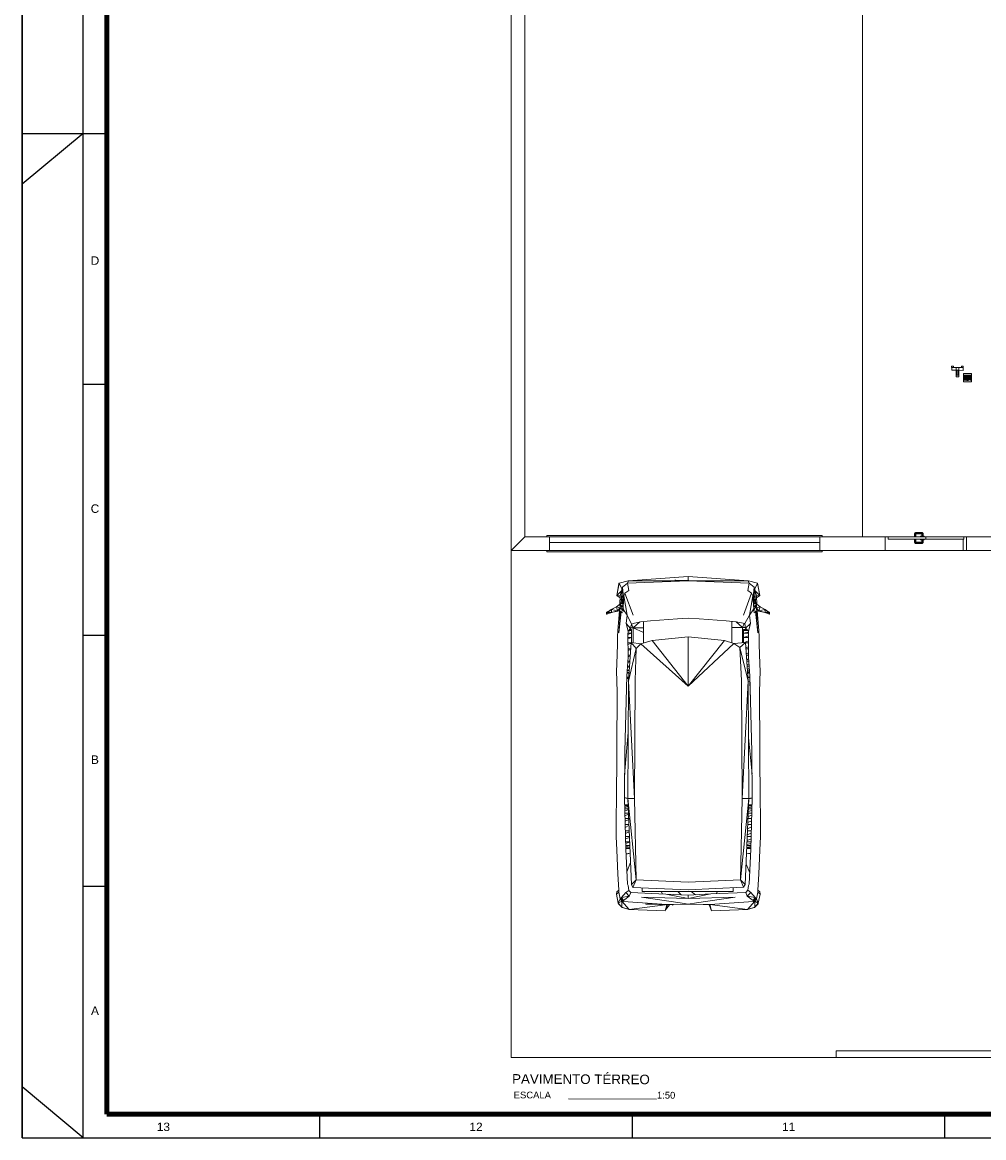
# Model space of a CAD drawing. Header units: millimetres. Extents: x 659 to 1031, y -73 to 11.
# Tile 1 of 141: x 659 to 687, y -73 to -40. Entities that reach past the tile are written whole.
import ezdxf
from ezdxf.enums import TextEntityAlignment as Align

# ---------------------------------------------------------------- set-up
doc = ezdxf.new("R2010")
doc.units = ezdxf.units.MM
doc.header["$MEASUREMENT"] = 0
for name, color, linetype, lineweight in [('IFC-Elemento construtivo genérico-Contorno', 253, 'Continuous', 5), ('IFC-Elemento de distribuição-Contorno', 253, 'Continuous', 5), ('IFC-Laje-Contorno', 134, 'Continuous', 5), ('IFC-Parede padrão-Contorno', 44, 'Continuous', 5), ('IFC-Porta-Contorno', 142, 'Continuous', 5), ('Textos', 7, 'Continuous', 9)]:
    doc.layers.add(name, color=color, linetype=linetype, lineweight=lineweight)
doc.layers.add('Prancha', color=1, linetype='Continuous')
doc.styles.add('SWIS', font='swisse.ttf')
doc.styles.add('Swis721ExBT', font='swisse.ttf')

# ---------------------------------------------------------------- blocks, each defined once
blk = doc.blocks.new('Folha A0')
at = {"layer": 'Prancha', "color": 1}
for p, q in [((-119.8, 0), (-119.8, 84.1)), ((-118, 0), (-118, 84.1)), ((-119.8, 29.7), (-117.8, 29.7)), ((-118, 29.7), (-119.8, 28.2)), ((-117.3, 22.275), (-118, 22.275)), ((-117.3, 14.85), (-118, 14.85)), ((-117.3, 7.425), (-118, 7.425)), ((-118, 0), (-119.8, 1.5)), ((-101.75, 0), (-101.75, 0.7))]:
    blk.add_line(p, q, dxfattribs=at)
at = {"layer": 'Prancha', "color": 4, "lineweight": 100}
for p, q in [((-117.3, 0.7), (-117.3, 83.4)), ((-0.7, 0.7), (-117.3, 0.7))]:
    blk.add_line(p, q, dxfattribs=at)
at = {"layer": 'Prancha', "color": 2}
for p, q in [((-118, 29.7), (-117.3, 29.7)), ((-111, 0), (-111, 0.7)), ((-111, 0), (-111, 0.7)), ((-92.5, 0), (-92.5, 0.7))]:
    blk.add_line(p, q, dxfattribs=at)
at = {"layer": 'Prancha', "color": 1}
blk.add_lwpolyline([(-119.8, 0), (0, 0), (0, 84.1), (-119.8, 84.1)], close=True, dxfattribs=at)
at = {"layer": 'Prancha', "color": 1, "style": 'SWIS'}
for s, p in [('D', (-117.65, 25.744)), ('C', (-117.65, 18.407)), ('B', (-117.65, 10.982)), ('A', (-117.65, 3.557)), ('13', (-115.625, 0.121)), ('12', (-106.375, 0.121)), ('11', (-97.125, 0.121))]:
    blk.add_text(s, height=0.25, dxfattribs=at).set_placement(p, align=Align.BOTTOM_CENTER)

msp = doc.modelspace()

# ---------------------------------------------------------------- linework, layer by layer
at = {"layer": 'IFC-Elemento construtivo genérico-Contorno', "color": 8, "lineweight": 5}
for p, q in [((686.899, -50.871), (687.139, -50.871)), ((686.899, -51.111), (686.899, -50.871)), ((686.899, -50.916), (687.139, -50.916)), ((686.899, -50.946), (687.139, -50.946)), ((686.899, -50.976), (687.139, -50.976)), ((686.899, -51.006), (687.139, -51.006)), ((686.899, -51.036), (687.139, -51.036)), ((686.899, -51.066), (687.045, -51.066)), ((686.899, -51.111), (687.139, -51.111)), ((686.939, -50.991), (686.941, -50.971)), ((686.939, -50.991), (686.941, -51.012)), ((686.941, -50.971), (686.949, -50.951)), ((686.941, -51.012), (686.949, -51.031)), ((686.949, -50.951), (686.962, -50.935)), ((686.949, -51.031), (686.962, -51.048)), ((686.962, -50.935), (686.979, -50.922)), ((686.962, -51.048), (686.979, -51.061)), ((686.979, -50.922), (686.998, -50.914)), ((686.979, -51.061), (686.998, -51.069)), ((686.998, -50.914), (687.019, -50.911)), ((686.998, -51.069), (687.019, -51.071)), ((687.019, -50.911), (687.039, -50.914)), ((687.019, -51.071), (687.039, -51.069)), ((687.039, -50.914), (687.059, -50.922)), ((687.039, -51.069), (687.059, -51.061)), ((687.059, -50.922), (687.075, -50.935)), ((687.059, -51.061), (687.075, -51.048)), ((687.075, -50.935), (687.088, -50.951)), ((687.075, -51.048), (687.088, -51.031)), ((687.088, -50.951), (687.096, -50.971)), ((687.088, -51.031), (687.096, -51.012)), ((687.096, -50.971), (687.099, -50.991)), ((687.096, -51.012), (687.099, -50.991)), ((687.096, -51.066), (687.139, -51.066)), ((687.139, -51.111), (687.139, -50.871)), ((676.641, -57.428), (676.714, -57.072)), ((676.704, -57.076), (676.714, -57.072)), ((676.714, -57.072), (676.972, -57.001)), ((676.714, -57.072), (676.793, -57.238)), ((676.807, -57.185), (676.96, -57.07)), ((676.96, -57.07), (678.756, -57)), ((676.96, -57.07), (676.994, -57.284)), ((676.963, -57.07), (676.972, -57.001)), ((676.972, -57.001), (678.756, -56.871)), ((676.972, -57.001), (678.756, -57)), ((678.361, -56.98), (678.363, -56.977)), ((678.361, -56.98), (678.382, -56.981)), ((678.363, -56.977), (678.387, -56.978)), ((678.382, -56.981), (678.777, -56.997)), ((678.387, -56.978), (678.772, -56.992)), ((678.756, -56.871), (680.539, -57.001)), ((678.756, -56.992), (678.756, -56.871)), ((678.756, -57), (678.756, -56.996)), ((678.756, -57), (680.552, -57.07)), ((678.756, -57), (678.845, -57)), ((678.772, -56.992), (679.142, -57.004)), ((678.777, -56.997), (679.162, -57.013)), ((679.004, -57), (680.539, -57.001)), ((679.142, -57.004), (679.164, -57.005)), ((679.162, -57.013), (679.164, -57.005)), ((680.518, -57.284), (680.552, -57.07)), ((680.539, -57.001), (680.798, -57.072)), ((680.539, -57.001), (680.548, -57.07)), ((680.552, -57.07), (680.705, -57.185)), ((680.719, -57.238), (680.798, -57.072)), ((680.798, -57.072), (680.807, -57.076)), ((680.798, -57.072), (680.87, -57.428)), ((676.641, -57.428), (676.704, -57.076)), ((676.641, -57.428), (676.779, -57.294)), ((676.741, -57.444), (676.807, -57.185)), ((676.756, -57.686), (676.807, -57.185)), ((676.768, -57.682), (676.807, -57.185)), ((676.795, -57.675), (676.827, -57.393)), ((676.807, -57.185), (676.827, -57.393)), ((676.822, -57.769), (676.827, -57.393)), ((676.827, -57.393), (676.844, -57.438)), ((676.844, -57.438), (676.882, -57.368)), ((676.882, -57.368), (676.994, -57.284)), ((676.882, -57.368), (677.12, -58.019)), ((680.392, -58.019), (680.63, -57.368)), ((680.518, -57.284), (680.63, -57.368)), ((680.63, -57.368), (680.668, -57.438)), ((680.668, -57.438), (680.685, -57.393)), ((680.685, -57.393), (680.705, -57.185)), ((680.685, -57.393), (680.69, -57.824)), ((680.685, -57.393), (680.717, -57.676)), ((680.705, -57.185), (680.744, -57.684)), ((680.705, -57.185), (680.756, -57.687)), ((680.705, -57.185), (680.771, -57.444)), ((680.733, -57.294), (680.87, -57.428)), ((680.807, -57.076), (680.87, -57.428)), ((676.628, -57.77), (676.726, -57.694)), ((676.641, -57.428), (676.739, -57.498)), ((676.641, -57.428), (676.741, -57.444)), ((676.726, -57.694), (676.823, -57.667)), ((676.726, -57.694), (676.829, -57.775)), ((676.726, -57.694), (676.847, -57.899)), ((676.726, -57.694), (676.738, -57.798)), ((676.731, -57.693), (676.741, -57.444)), ((676.825, -57.771), (676.844, -57.438)), ((676.844, -57.438), (676.943, -58.015)), ((680.569, -58.015), (680.668, -57.438)), ((680.668, -57.438), (680.69, -57.824)), ((680.68, -57.899), (680.779, -57.694)), ((680.689, -57.73), (680.698, -57.774)), ((680.69, -57.669), (680.779, -57.694)), ((680.698, -57.774), (680.779, -57.694)), ((680.768, -57.798), (680.779, -57.694)), ((680.771, -57.444), (680.87, -57.428)), ((680.771, -57.444), (680.781, -57.695)), ((680.773, -57.498), (680.87, -57.428)), ((680.779, -57.694), (680.877, -57.77)), ((676.332, -57.981), (676.337, -57.921)), ((676.332, -57.981), (676.345, -57.986)), ((676.337, -57.921), (676.485, -57.85)), ((676.337, -57.921), (676.36, -57.939)), ((676.345, -57.986), (676.479, -57.939)), ((676.345, -57.986), (676.36, -57.939)), ((676.36, -57.939), (676.485, -57.85)), ((676.36, -57.939), (676.479, -57.939)), ((676.433, -57.875), (676.477, -57.845)), ((676.464, -57.944), (676.519, -57.929)), ((676.477, -57.845), (676.628, -57.77)), ((676.479, -57.939), (676.485, -57.85)), ((676.479, -57.939), (676.662, -57.886)), ((676.479, -57.939), (676.654, -57.897)), ((676.479, -57.939), (676.521, -57.928)), ((676.485, -57.85), (676.628, -57.77)), ((676.485, -57.85), (676.662, -57.886)), ((676.515, -57.928), (676.521, -57.928)), ((676.52, -57.927), (676.521, -57.928)), ((676.521, -57.928), (676.654, -57.897)), ((676.521, -57.928), (676.523, -57.926)), ((676.525, -57.928), (676.722, -57.884)), ((676.628, -57.77), (676.662, -57.886)), ((676.628, -57.77), (676.738, -57.798)), ((676.654, -57.897), (676.738, -57.798)), ((676.654, -57.897), (676.722, -57.884)), ((676.662, -57.886), (676.738, -57.798)), ((676.666, -58.472), (676.72, -57.884)), ((676.696, -57.847), (676.696, -57.847)), ((676.701, -58.533), (676.75, -57.901)), ((676.701, -58.533), (676.769, -57.913)), ((676.705, -57.837), (676.705, -57.837)), ((676.714, -58.106), (676.723, -57.884)), ((676.714, -58.106), (676.736, -57.892)), ((676.722, -57.884), (676.738, -57.798)), ((676.722, -57.884), (676.847, -57.899)), ((676.722, -57.884), (676.813, -57.941)), ((676.738, -57.798), (676.847, -57.899)), ((676.829, -57.775), (676.841, -57.854)), ((676.841, -57.854), (676.943, -58.015)), ((676.917, -58.264), (676.943, -58.015)), ((676.943, -58.015), (677.07, -58.278)), ((680.425, -58.264), (680.569, -58.015)), ((680.569, -58.015), (680.69, -57.824)), ((680.569, -58.015), (680.595, -58.264)), ((680.68, -57.899), (680.698, -57.774)), ((680.68, -57.899), (680.783, -57.884)), ((680.693, -57.941), (680.783, -57.884)), ((680.742, -57.91), (680.811, -58.533)), ((680.761, -57.898), (680.811, -58.533)), ((680.768, -57.798), (680.877, -57.77)), ((680.768, -57.798), (680.783, -57.884)), ((680.768, -57.798), (680.852, -57.897)), ((680.768, -57.798), (680.843, -57.886)), ((680.776, -57.888), (680.798, -58.106)), ((680.783, -57.884), (680.981, -57.928)), ((680.783, -57.884), (680.852, -57.897)), ((680.789, -57.885), (680.798, -58.106)), ((680.792, -57.886), (680.845, -58.472)), ((680.81, -57.847), (680.81, -57.847)), ((680.843, -57.886), (680.877, -57.77)), ((680.843, -57.886), (681.021, -57.85)), ((680.843, -57.886), (681.027, -57.939)), ((680.852, -57.897), (680.985, -57.928)), ((680.852, -57.897), (681.027, -57.939)), ((680.877, -57.77), (681.028, -57.845)), ((680.877, -57.77), (681.021, -57.85)), ((680.982, -57.926), (680.985, -57.928)), ((680.985, -57.928), (680.986, -57.927)), ((680.985, -57.928), (681.027, -57.939)), ((680.985, -57.928), (680.991, -57.928)), ((680.986, -57.929), (681.048, -57.947)), ((681.021, -57.85), (681.156, -57.921)), ((681.021, -57.85), (681.134, -57.939)), ((681.021, -57.85), (681.027, -57.939)), ((681.027, -57.939), (681.134, -57.939)), ((681.027, -57.939), (681.148, -57.986)), ((681.028, -57.845), (681.068, -57.874)), ((681.134, -57.939), (681.156, -57.921)), ((681.134, -57.939), (681.148, -57.986)), ((681.148, -57.986), (681.161, -57.981)), ((681.156, -57.921), (681.161, -57.981)), ((676.917, -58.264), (676.974, -58.485)), ((676.917, -58.264), (677.049, -58.412)), ((677.049, -58.412), (677.07, -58.278)), ((677.053, -58.385), (677.121, -58.386)), ((677.053, -58.385), (677.121, -58.386)), ((677.07, -58.278), (677.165, -58.25)), ((677.077, -58.276), (677.121, -58.386)), ((677.121, -58.386), (677.319, -58.215)), ((677.121, -58.83), (677.121, -58.386)), ((677.121, -58.386), (677.431, -58.386)), ((677.121, -58.386), (677.43, -58.53)), ((677.165, -58.25), (677.337, -58.21)), ((677.337, -58.21), (677.637, -58.187)), ((677.429, -58.838), (677.432, -58.203)), ((677.637, -58.187), (678.432, -58.127)), ((678.432, -58.127), (678.756, -58.102)), ((678.756, -58.102), (679.08, -58.127)), ((679.08, -58.127), (679.875, -58.187)), ((679.875, -58.187), (680.175, -58.21)), ((680.045, -58.2), (680.048, -58.836)), ((680.045, -58.378), (680.359, -58.377)), ((680.174, -58.21), (680.359, -58.377)), ((680.175, -58.21), (680.334, -58.238)), ((680.334, -58.238), (680.425, -58.264)), ((680.359, -58.377), (680.409, -58.259)), ((680.359, -58.377), (680.444, -58.376)), ((680.359, -58.377), (680.443, -58.376)), ((680.359, -58.83), (680.359, -58.377)), ((680.425, -58.264), (680.447, -58.395)), ((680.447, -58.395), (680.595, -58.264)), ((680.447, -58.395), (680.538, -58.485)), ((680.538, -58.485), (680.595, -58.264)), ((676.656, -58.902), (676.658, -58.654)), ((676.658, -58.654), (676.666, -58.472)), ((676.971, -58.583), (676.974, -58.485)), ((676.971, -58.583), (677.074, -58.55)), ((676.971, -58.583), (676.975, -59.26)), ((676.972, -58.55), (677.074, -58.55)), ((676.972, -58.676), (677.074, -58.676)), ((676.972, -58.718), (677.074, -58.676)), ((676.974, -58.485), (677.049, -58.412)), ((676.974, -58.488), (677.074, -58.467)), ((676.992, -58.467), (677.074, -58.467)), ((677.021, -58.439), (677.074, -58.434)), ((677.026, -58.434), (677.074, -58.434)), ((677.074, -58.467), (677.074, -58.434)), ((677.074, -58.524), (677.074, -58.454)), ((677.074, -58.55), (677.074, -58.467)), ((677.074, -58.602), (677.074, -58.524)), ((677.074, -58.676), (677.074, -58.55)), ((677.074, -58.792), (677.074, -58.64)), ((677.074, -58.824), (677.074, -58.676)), ((677.682, -58.767), (678.756, -58.654)), ((678.756, -60.117), (678.756, -58.654)), ((678.756, -58.654), (679.83, -58.767)), ((680.391, -58.467), (680.391, -58.434)), ((680.391, -58.434), (680.486, -58.434)), ((680.391, -58.467), (680.51, -58.457)), ((680.391, -58.55), (680.391, -58.467)), ((680.391, -58.467), (680.52, -58.467)), ((680.391, -58.55), (680.539, -58.519)), ((680.391, -58.676), (680.391, -58.55)), ((680.391, -58.55), (680.54, -58.55)), ((680.391, -58.676), (680.541, -58.628)), ((680.391, -58.827), (680.391, -58.676)), ((680.391, -58.676), (680.54, -58.676)), ((680.537, -59.26), (680.541, -58.583)), ((680.538, -58.485), (680.541, -58.583)), ((680.845, -58.472), (680.854, -58.654)), ((680.854, -58.654), (680.856, -58.902)), ((676.651, -59.146), (676.656, -58.902)), ((676.973, -58.835), (677.06, -58.835)), ((676.973, -58.882), (677.06, -58.842)), ((676.974, -59.014), (677.049, -59.014)), ((676.974, -59.062), (677.049, -59.026)), ((676.99, -59.966), (677.061, -58.822)), ((676.99, -59.966), (677.209, -59.003)), ((677.061, -58.822), (677.209, -59.003)), ((677.061, -58.822), (677.346, -58.861)), ((677.074, -58.824), (677.074, -58.792)), ((677.183, -59.951), (677.209, -59.003)), ((677.209, -59.003), (677.346, -58.861)), ((677.346, -58.861), (677.682, -58.767)), ((677.346, -58.861), (678.756, -60.117)), ((677.682, -58.767), (678.756, -60.117)), ((678.756, -60.117), (679.83, -58.767)), ((678.756, -60.117), (680.099, -58.853)), ((679.83, -58.767), (680.099, -58.853)), ((680.099, -58.853), (680.451, -58.822)), ((680.099, -58.853), (680.282, -58.969)), ((680.282, -58.969), (680.451, -58.822)), ((680.282, -58.969), (680.329, -59.951)), ((680.282, -58.969), (680.522, -59.966)), ((680.417, -58.825), (680.54, -58.775)), ((680.451, -58.822), (680.522, -59.966)), ((680.451, -58.835), (680.539, -58.835)), ((680.461, -58.982), (680.539, -58.947)), ((680.463, -59.014), (680.538, -59.014)), ((680.856, -58.902), (680.86, -59.146)), ((676.642, -59.469), (676.651, -59.146)), ((676.938, -59.805), (676.975, -59.26)), ((676.967, -59.374), (677.027, -59.374)), ((676.975, -59.199), (677.038, -59.199)), ((676.975, -59.243), (677.037, -59.215)), ((680.472, -59.161), (680.538, -59.13)), ((680.474, -59.199), (680.537, -59.199)), ((680.483, -59.333), (680.54, -59.307)), ((680.485, -59.374), (680.545, -59.374)), ((680.537, -59.26), (680.574, -59.805)), ((680.86, -59.146), (680.87, -59.469)), ((676.633, -59.662), (676.642, -59.469)), ((676.633, -59.662), (676.651, -60.281)), ((676.944, -59.716), (677.005, -59.713)), ((676.945, -59.71), (677.006, -59.71)), ((676.948, -59.663), (677.009, -59.652)), ((676.949, -59.64), (677.01, -59.64)), ((676.955, -59.56), (677.016, -59.542)), ((676.957, -59.525), (677.017, -59.525)), ((676.964, -59.416), (677.025, -59.392)), ((680.492, -59.486), (680.551, -59.463)), ((680.495, -59.525), (680.555, -59.525)), ((680.5, -59.608), (680.559, -59.591)), ((680.502, -59.64), (680.563, -59.64)), ((680.505, -59.69), (680.565, -59.679)), ((680.506, -59.71), (680.567, -59.71)), ((680.86, -60.281), (680.879, -59.662)), ((680.87, -59.469), (680.879, -59.662)), ((676.875, -62.049), (676.938, -59.805)), ((676.936, -59.891), (676.995, -59.882)), ((676.936, -59.896), (676.995, -59.886)), ((676.937, -59.85), (676.975, -59.847)), ((676.937, -59.859), (676.996, -59.858)), ((676.943, -59.729), (677.004, -59.729)), ((676.967, -63.442), (676.99, -59.966)), ((676.975, -59.847), (676.997, -59.841)), ((676.975, -59.847), (676.997, -59.847)), ((676.99, -59.966), (677.163, -63.437)), ((677.163, -63.437), (677.183, -59.951)), ((680.329, -59.951), (680.349, -63.437)), ((680.349, -63.437), (680.522, -59.966)), ((680.507, -59.723), (680.568, -59.72)), ((680.507, -59.729), (680.569, -59.729)), ((680.515, -59.847), (680.575, -59.852)), ((680.516, -59.866), (680.575, -59.86)), ((680.522, -59.963), (680.578, -59.974)), ((680.522, -59.966), (680.545, -63.442)), ((680.572, -59.973), (680.585, -60.195)), ((680.572, -59.973), (680.594, -60.524)), ((680.574, -59.805), (680.636, -62.049)), ((676.63, -63.648), (676.651, -60.281)), ((680.86, -60.281), (680.882, -63.648)), ((676.871, -62.735), (676.98, -61.481)), ((680.533, -61.631), (680.641, -62.715)), ((676.866, -63.429), (676.875, -62.049)), ((680.636, -62.049), (680.646, -63.429)), ((676.625, -63.798), (676.63, -63.648)), ((676.866, -63.412), (676.967, -63.434)), ((676.866, -63.421), (676.967, -63.439)), ((676.866, -63.429), (676.907, -64.936)), ((676.871, -63.625), (676.975, -63.625)), ((676.872, -63.642), (676.975, -63.633)), ((676.872, -63.658), (676.976, -63.658)), ((676.967, -63.442), (677.163, -63.437)), ((676.967, -63.442), (677.217, -65.846)), ((676.967, -63.442), (677.07, -65.982)), ((677.163, -63.437), (677.217, -65.846)), ((680.295, -65.846), (680.349, -63.437)), ((680.295, -65.846), (680.545, -63.442)), ((680.349, -63.437), (680.545, -63.442)), ((680.441, -65.982), (680.545, -63.442)), ((680.536, -63.645), (680.64, -63.637)), ((680.536, -63.658), (680.64, -63.658)), ((680.537, -63.625), (680.64, -63.625)), ((680.544, -63.446), (680.646, -63.427)), ((680.545, -63.442), (680.646, -63.422)), ((680.605, -64.936), (680.646, -63.429)), ((680.882, -63.648), (680.887, -63.798)), ((676.62, -64.014), (676.625, -63.798)), ((676.873, -63.7), (676.977, -63.678)), ((676.875, -63.741), (676.979, -63.741)), ((676.876, -63.804), (676.981, -63.771)), ((676.878, -63.867), (676.985, -63.867)), ((676.88, -63.946), (676.986, -63.903)), ((680.523, -63.972), (680.632, -63.928)), ((680.527, -63.867), (680.634, -63.867)), ((680.529, -63.822), (680.636, -63.788)), ((680.532, -63.741), (680.637, -63.741)), ((680.534, -63.71), (680.639, -63.688)), ((680.887, -63.798), (680.891, -64.014)), ((676.62, -64.207), (676.62, -64.014)), ((676.62, -64.405), (676.62, -64.207)), ((676.882, -64.026), (676.991, -64.026)), ((676.885, -64.112), (676.992, -64.063)), ((676.887, -64.205), (676.998, -64.205)), ((676.889, -64.292), (677, -64.24)), ((680.508, -64.334), (680.623, -64.28)), ((680.514, -64.205), (680.625, -64.205)), ((680.516, -64.148), (680.628, -64.096)), ((680.521, -64.026), (680.63, -64.026)), ((680.891, -64.014), (680.892, -64.207)), ((680.892, -64.207), (680.892, -64.405)), ((676.62, -64.405), (676.625, -64.571)), ((676.625, -64.571), (676.632, -64.758)), ((676.892, -64.389), (677.006, -64.389)), ((676.894, -64.47), (677.007, -64.419)), ((676.897, -64.564), (677.013, -64.564)), ((676.899, -64.632), (677.014, -64.587)), ((680.495, -64.675), (680.613, -64.629)), ((680.499, -64.564), (680.615, -64.564)), ((680.501, -64.515), (680.618, -64.463)), ((680.506, -64.389), (680.62, -64.389)), ((680.88, -64.758), (680.887, -64.571)), ((680.887, -64.571), (680.892, -64.405)), ((676.632, -64.758), (676.639, -64.968)), ((676.639, -64.968), (676.667, -65.67)), ((676.901, -64.715), (677.019, -64.715)), ((676.902, -64.766), (677.02, -64.731)), ((676.904, -64.831), (677.024, -64.831)), ((676.905, -64.861), (677.024, -64.84)), ((676.906, -64.9), (677.026, -64.9)), ((676.906, -64.909), (677.027, -64.903)), ((676.906, -64.919), (677.027, -64.919)), ((676.907, -64.936), (676.952, -65.973)), ((680.485, -64.9), (680.606, -64.9)), ((680.485, -64.915), (680.606, -64.909)), ((680.485, -64.919), (680.605, -64.919)), ((680.486, -64.883), (680.607, -64.862)), ((680.488, -64.831), (680.608, -64.831)), ((680.489, -64.802), (680.61, -64.766)), ((680.493, -64.715), (680.611, -64.715)), ((680.56, -65.973), (680.605, -64.936)), ((680.845, -65.67), (680.873, -64.968)), ((680.873, -64.968), (680.88, -64.758)), ((676.913, -65.078), (677.033, -65.053)), ((676.913, -65.085), (677.033, -65.056)), ((680.479, -65.052), (680.599, -65.068)), ((680.479, -65.056), (680.599, -65.076)), ((676.936, -65.603), (677.044, -65.335)), ((680.466, -65.38), (680.575, -65.634)), ((676.667, -65.67), (676.695, -66.152)), ((676.952, -65.973), (676.973, -66.009)), ((677.07, -65.982), (677.217, -65.846)), ((677.07, -65.982), (677.119, -66.068)), ((677.119, -66.068), (677.217, -65.846)), ((677.217, -65.846), (678.756, -65.912)), ((678.756, -65.912), (680.295, -65.846)), ((680.295, -65.846), (680.393, -66.063)), ((680.295, -65.846), (680.441, -65.982)), ((680.393, -66.063), (680.441, -65.982)), ((680.539, -66.007), (680.56, -65.973)), ((680.817, -66.152), (680.845, -65.67)), ((676.627, -66.264), (676.639, -66.196)), ((676.627, -66.264), (676.701, -66.21)), ((676.627, -66.264), (676.685, -66.532)), ((676.639, -66.196), (676.695, -66.152)), ((676.695, -66.152), (676.701, -66.21)), ((676.701, -66.21), (676.737, -66.406)), ((676.782, -66.363), (676.908, -66.22)), ((676.908, -66.22), (676.998, -66.155)), ((676.908, -66.22), (677.01, -66.325)), ((676.973, -66.009), (676.998, -66.155)), ((676.998, -66.155), (677.057, -66.215)), ((677.01, -66.325), (677.057, -66.215)), ((677.057, -66.215), (678.093, -66.264)), ((677.119, -66.068), (678.756, -66.142)), ((677.392, -66.193), (677.392, -66.08)), ((677.392, -66.193), (680.085, -66.193)), ((677.948, -66.193), (677.992, -66.26)), ((678.093, -66.264), (678.756, -66.398)), ((678.093, -66.264), (678.756, -66.295)), ((678.443, -66.193), (678.542, -66.285)), ((678.756, -66.142), (680.393, -66.063)), ((678.756, -66.398), (679.419, -66.262)), ((678.756, -66.295), (679.419, -66.262)), ((678.756, -66.398), (678.756, -66.295)), ((678.837, -66.193), (678.967, -66.284)), ((679.419, -66.262), (680.455, -66.213)), ((679.581, -66.255), (679.618, -66.193)), ((680.084, -66.078), (680.085, -66.193)), ((680.455, -66.213), (680.514, -66.153)), ((680.455, -66.213), (680.501, -66.325)), ((680.501, -66.325), (680.604, -66.22)), ((680.514, -66.153), (680.539, -66.007)), ((680.514, -66.153), (680.604, -66.22)), ((680.604, -66.22), (680.73, -66.363)), ((680.774, -66.406), (680.811, -66.21)), ((680.811, -66.21), (680.817, -66.152)), ((680.811, -66.21), (680.885, -66.264)), ((680.817, -66.152), (680.873, -66.196)), ((680.827, -66.532), (680.885, -66.264)), ((680.873, -66.196), (680.885, -66.264)), ((676.685, -66.532), (676.737, -66.406)), ((676.685, -66.532), (676.789, -66.475)), ((676.685, -66.532), (676.691, -66.552)), ((676.685, -66.532), (676.787, -66.654)), ((676.691, -66.552), (676.787, -66.654)), ((676.737, -66.406), (676.75, -66.382)), ((676.737, -66.406), (676.826, -66.481)), ((676.737, -66.406), (676.789, -66.475)), ((676.75, -66.382), (676.782, -66.363)), ((676.75, -66.382), (676.842, -66.456)), ((676.75, -66.382), (676.826, -66.481)), ((676.782, -66.363), (677.01, -66.325)), ((676.782, -66.363), (676.842, -66.456)), ((676.787, -66.654), (676.789, -66.475)), ((676.789, -66.475), (676.826, -66.481)), ((676.789, -66.475), (677.005, -66.723)), ((676.826, -66.481), (676.842, -66.456)), ((676.826, -66.481), (678.118, -66.574)), ((676.842, -66.456), (677.01, -66.325)), ((677.005, -66.723), (678.075, -66.58)), ((677.371, -66.359), (678.515, -66.521)), ((677.371, -66.359), (678.756, -66.398)), ((677.499, -66.56), (677.5, -66.552)), ((677.499, -66.56), (677.521, -66.561)), ((677.5, -66.552), (677.886, -66.568)), ((677.521, -66.561), (677.89, -66.573)), ((677.886, -66.568), (678.281, -66.584)), ((677.89, -66.573), (678.275, -66.587)), ((678.075, -66.761), (678.117, -66.581)), ((678.075, -66.761), (678.143, -66.582)), ((678.085, -66.734), (678.197, -66.584)), ((678.097, -66.577), (678.118, -66.574)), ((678.118, -66.574), (678.756, -66.56)), ((678.118, -66.574), (678.141, -66.579)), ((678.118, -66.578), (678.118, -66.574)), ((678.142, -66.583), (678.148, -66.582)), ((678.149, -66.579), (678.314, -66.57)), ((678.17, -66.58), (678.203, -66.576)), ((678.199, -66.581), (678.203, -66.576)), ((678.202, -66.576), (678.203, -66.576)), ((678.203, -66.576), (678.222, -66.575)), ((678.203, -66.576), (678.203, -66.576)), ((678.275, -66.587), (678.3, -66.588)), ((678.281, -66.584), (678.302, -66.585)), ((678.3, -66.588), (678.302, -66.585)), ((678.515, -66.521), (678.756, -66.56)), ((678.756, -66.398), (680.141, -66.359)), ((678.756, -66.56), (678.997, -66.521)), ((678.756, -66.56), (679.393, -66.574)), ((678.997, -66.521), (680.141, -66.359)), ((679.197, -66.57), (679.368, -66.579)), ((679.368, -66.579), (679.393, -66.574)), ((679.368, -66.579), (679.437, -66.761)), ((679.393, -66.574), (680.686, -66.481)), ((679.393, -66.574), (679.437, -66.761)), ((679.393, -66.574), (680.507, -66.723)), ((680.501, -66.325), (680.67, -66.456)), ((680.501, -66.325), (680.73, -66.363)), ((680.507, -66.723), (680.723, -66.475)), ((680.67, -66.456), (680.73, -66.363)), ((680.67, -66.456), (680.762, -66.382)), ((680.67, -66.456), (680.686, -66.481)), ((680.686, -66.481), (680.762, -66.382)), ((680.686, -66.481), (680.774, -66.406)), ((680.686, -66.481), (680.723, -66.475)), ((680.723, -66.475), (680.774, -66.406)), ((680.723, -66.475), (680.725, -66.654)), ((680.723, -66.475), (680.827, -66.532)), ((680.725, -66.654), (680.827, -66.532)), ((680.725, -66.654), (680.821, -66.552)), ((680.73, -66.363), (680.762, -66.382)), ((680.762, -66.382), (680.774, -66.406)), ((680.774, -66.406), (680.827, -66.532)), ((680.821, -66.552), (680.827, -66.532)), ((676.787, -66.654), (677.005, -66.723)), ((676.787, -66.654), (676.801, -66.658)), ((676.801, -66.658), (677.005, -66.723)), ((677.005, -66.723), (678.075, -66.761)), ((679.437, -66.761), (680.507, -66.723)), ((680.507, -66.723), (680.725, -66.654)), ((680.507, -66.723), (680.711, -66.658)), ((680.711, -66.658), (680.725, -66.654))]:
    msp.add_line(p, q, dxfattribs=at)
at = {"layer": 'IFC-Elemento de distribuição-Contorno', "color": 8, "lineweight": 5}
for p, q in [((686.547, -50.69), (686.547, -50.65)), ((686.547, -50.65), (686.547, -50.65)), ((686.547, -50.65), (686.549, -50.65)), ((686.547, -50.69), (686.547, -50.69)), ((686.547, -50.69), (686.548, -50.69)), ((686.548, -50.77), (686.549, -50.69)), ((686.548, -50.69), (686.55, -50.69)), ((686.548, -50.77), (686.678, -50.771)), ((686.549, -50.65), (686.55, -50.65)), ((686.549, -50.69), (686.679, -50.691)), ((686.55, -50.65), (686.553, -50.65)), ((686.55, -50.69), (686.553, -50.69)), ((686.553, -50.65), (686.557, -50.65)), ((686.553, -50.69), (686.556, -50.69)), ((686.556, -50.69), (686.56, -50.69)), ((686.557, -50.65), (686.56, -50.65)), ((686.56, -50.65), (686.565, -50.65)), ((686.56, -50.69), (686.564, -50.69)), ((686.564, -50.69), (686.569, -50.69)), ((686.565, -50.65), (686.569, -50.65)), ((686.569, -50.65), (686.574, -50.65)), ((686.569, -50.69), (686.574, -50.69)), ((686.574, -50.65), (686.579, -50.65)), ((686.574, -50.69), (686.578, -50.69)), ((686.578, -50.69), (686.583, -50.69)), ((686.579, -50.65), (686.583, -50.65)), ((686.583, -50.65), (686.587, -50.65)), ((686.583, -50.69), (686.587, -50.69)), ((686.587, -50.65), (686.591, -50.65)), ((686.587, -50.69), (686.588, -50.69)), ((686.591, -50.65), (686.595, -50.65)), ((686.593, -50.69), (686.594, -50.69)), ((686.594, -50.69), (686.597, -50.69)), ((686.595, -50.65), (686.597, -50.65)), ((686.597, -50.65), (686.599, -50.65)), ((686.597, -50.69), (686.599, -50.69)), ((686.599, -50.65), (686.6, -50.65)), ((686.599, -50.69), (686.6, -50.69)), ((686.6, -50.65), (686.601, -50.65)), ((686.6, -50.69), (686.601, -50.69)), ((686.601, -50.69), (686.601, -50.65)), ((686.677, -50.961), (686.678, -50.771)), ((686.678, -50.771), (686.679, -50.691)), ((686.678, -50.771), (686.758, -50.772)), ((686.679, -50.691), (686.759, -50.692)), ((686.697, -50.911), (686.698, -50.771)), ((686.698, -50.771), (686.738, -50.772)), ((686.718, -50.771), (686.888, -50.773)), ((686.719, -50.691), (686.889, -50.693)), ((686.737, -50.912), (686.738, -50.772)), ((686.757, -50.962), (686.758, -50.772)), ((686.758, -50.772), (686.759, -50.692)), ((686.837, -50.692), (686.837, -50.652)), ((686.837, -50.652), (686.837, -50.652)), ((686.837, -50.652), (686.839, -50.652)), ((686.839, -50.652), (686.84, -50.652)), ((686.84, -50.652), (686.843, -50.652)), ((686.843, -50.652), (686.847, -50.652)), ((686.843, -50.692), (686.843, -50.692)), ((686.843, -50.692), (686.846, -50.692)), ((686.846, -50.692), (686.85, -50.692)), ((686.847, -50.652), (686.85, -50.652)), ((686.85, -50.652), (686.855, -50.652)), ((686.855, -50.652), (686.859, -50.652)), ((686.859, -50.652), (686.864, -50.652)), ((686.864, -50.652), (686.869, -50.652)), ((686.869, -50.652), (686.873, -50.653)), ((686.873, -50.653), (686.877, -50.653)), ((686.877, -50.653), (686.881, -50.653)), ((686.881, -50.653), (686.885, -50.653)), ((686.885, -50.653), (686.887, -50.653)), ((686.887, -50.653), (686.889, -50.653)), ((686.888, -50.773), (686.889, -50.693)), ((686.889, -50.653), (686.89, -50.653)), ((686.889, -50.693), (686.89, -50.693)), ((686.889, -50.693), (686.889, -50.693)), ((686.89, -50.653), (686.891, -50.653)), ((686.89, -50.693), (686.891, -50.693)), ((686.891, -50.693), (686.891, -50.653)), ((686.677, -50.961), (686.757, -50.962)), ((686.697, -50.911), (686.737, -50.912))]:
    msp.add_line(p, q, dxfattribs=at)
at = {"layer": 'IFC-Laje-Contorno', "color": 8, "lineweight": 5}
for p, q in [((683.91, -41.099), (683.91, -38.759)), ((673.919, -51.102), (673.919, -41.102)), ((683.91, -55.699), (683.91, -41.099)), ((684.584, -55.699), (684.664, -55.699)), ((673.519, -71.102), (673.519, -56.099)), ((673.519, -56.099), (674.572, -56.099)), ((682.72, -56.099), (683.362, -56.099)), ((684.455, -56.099), (686.884, -56.099)), ((683.135, -71.102), (683.135, -70.902)), ((683.135, -70.902), (698.96, -70.908)), ((673.519, -71.102), (683.135, -71.102)), ((683.135, -71.102), (697.448, -71.102))]:
    msp.add_line(p, q, dxfattribs=at)
at = {"layer": 'IFC-Parede padrão-Contorno', "color": 8, "lineweight": 5}
for p, q in [((673.519, -48.299), (673.519, 8.898)), ((673.919, -47.995), (673.919, 8.498)), ((673.919, -55.699), (673.919, -47.995)), ((673.519, -56.099), (673.519, -48.299)), ((673.567, -56.051), (673.919, -55.699)), ((673.919, -55.699), (674.036, -55.699)), ((674.036, -55.699), (674.572, -55.699)), ((682.646, -56.035), (682.646, -55.699)), ((682.72, -55.699), (682.956, -55.699)), ((682.956, -55.699), (684.584, -55.699)), ((684.584, -56.089), (684.584, -55.699)), ((686.984, -55.699), (687.272, -55.699)), ((687.272, -55.699), (699.406, -55.699)), ((673.519, -56.099), (673.583, -56.035)), ((673.519, -56.099), (673.7, -56.099)), ((673.7, -56.099), (674.613, -56.099)), ((682.646, -56.099), (682.956, -56.099)), ((682.956, -56.099), (684.584, -56.099)), ((684.584, -56.099), (684.584, -56.089)), ((686.984, -56.099), (687.272, -56.099)), ((687.272, -56.099), (699.406, -56.099))]:
    msp.add_line(p, q, dxfattribs=at)
at = {"layer": 'IFC-Porta-Contorno', "color": 8, "lineweight": 5}
for p, q in [((674.572, -55.699), (674.572, -55.661)), ((674.572, -55.661), (682.72, -55.661)), ((674.572, -55.699), (682.72, -55.699)), ((674.646, -55.869), (674.646, -55.699)), ((682.646, -55.869), (682.646, -55.699)), ((682.72, -55.699), (682.72, -55.661)), ((684.664, -55.699), (684.864, -55.699)), ((684.664, -55.706), (684.664, -55.699)), ((684.664, -55.699), (684.684, -55.699)), ((684.664, -55.769), (684.664, -55.706)), ((684.684, -55.699), (685.692, -55.699)), ((685.444, -55.617), (685.447, -55.599)), ((685.444, -55.679), (685.444, -55.617)), ((685.444, -55.679), (685.449, -55.679)), ((685.447, -55.599), (685.458, -55.583)), ((685.449, -55.617), (685.453, -55.602)), ((685.449, -55.679), (685.449, -55.617)), ((685.449, -55.679), (685.464, -55.679)), ((685.453, -55.602), (685.462, -55.587)), ((685.458, -55.583), (685.474, -55.572)), ((685.462, -55.587), (685.477, -55.578)), ((685.464, -55.619), (685.466, -55.607)), ((685.464, -55.679), (685.464, -55.619)), ((685.464, -55.679), (685.478, -55.679)), ((685.466, -55.607), (685.472, -55.597)), ((685.472, -55.597), (685.482, -55.591)), ((685.474, -55.572), (685.492, -55.569)), ((685.477, -55.578), (685.492, -55.574)), ((685.478, -55.62), (685.479, -55.613)), ((685.478, -55.679), (685.478, -55.62)), ((685.478, -55.679), (685.484, -55.679)), ((685.479, -55.613), (685.483, -55.608)), ((685.482, -55.591), (685.494, -55.589)), ((685.483, -55.608), (685.488, -55.604)), ((685.484, -55.621), (685.485, -55.615)), ((685.484, -55.679), (685.484, -55.621)), ((685.485, -55.615), (685.487, -55.612)), ((685.487, -55.612), (685.49, -55.61)), ((685.488, -55.604), (685.495, -55.603)), ((685.49, -55.61), (685.496, -55.609)), ((685.492, -55.569), (685.656, -55.569)), ((685.492, -55.574), (685.655, -55.574)), ((685.494, -55.589), (685.654, -55.589)), ((685.495, -55.603), (685.652, -55.603)), ((685.496, -55.609), (685.652, -55.609)), ((685.584, -55.699), (685.784, -55.699)), ((685.63, -55.679), (685.637, -55.679)), ((685.63, -55.679), (685.63, -55.679)), ((685.63, -55.698), (685.63, -55.679)), ((685.63, -55.679), (685.637, -55.679)), ((685.63, -55.699), (685.63, -55.698)), ((685.637, -55.679), (685.637, -55.679)), ((685.637, -55.698), (685.637, -55.679)), ((685.637, -55.679), (685.657, -55.679)), ((685.637, -55.679), (685.657, -55.679)), ((685.637, -55.699), (685.637, -55.698)), ((685.652, -55.603), (685.66, -55.604)), ((685.652, -55.609), (685.657, -55.61)), ((685.654, -55.589), (685.665, -55.591)), ((685.655, -55.574), (685.671, -55.578)), ((685.656, -55.569), (685.673, -55.572)), ((685.657, -55.61), (685.66, -55.612)), ((685.657, -55.679), (685.684, -55.679)), ((685.66, -55.604), (685.665, -55.608)), ((685.66, -55.612), (685.662, -55.615)), ((685.662, -55.615), (685.664, -55.621)), ((685.664, -55.679), (685.664, -55.621)), ((685.665, -55.591), (685.675, -55.597)), ((685.665, -55.608), (685.668, -55.613)), ((685.668, -55.613), (685.669, -55.62)), ((685.669, -55.679), (685.669, -55.62)), ((685.671, -55.578), (685.685, -55.587)), ((685.673, -55.572), (685.689, -55.583)), ((685.675, -55.597), (685.681, -55.607)), ((685.681, -55.607), (685.684, -55.619)), ((685.684, -55.679), (685.684, -55.619)), ((685.684, -55.679), (685.684, -55.679)), ((685.684, -55.698), (685.684, -55.679)), ((685.684, -55.679), (685.711, -55.679)), ((685.684, -55.699), (685.684, -55.698)), ((685.685, -55.587), (685.695, -55.602)), ((685.689, -55.583), (685.7, -55.599)), ((685.692, -55.699), (685.764, -55.699)), ((685.695, -55.602), (685.698, -55.617)), ((685.698, -55.679), (685.698, -55.617)), ((685.7, -55.599), (685.704, -55.617)), ((685.704, -55.679), (685.704, -55.617)), ((685.71, -55.679), (685.73, -55.679)), ((685.711, -55.679), (685.73, -55.679)), ((685.73, -55.679), (685.738, -55.679)), ((685.73, -55.679), (685.738, -55.679)), ((685.738, -55.679), (685.738, -55.679)), ((685.738, -55.698), (685.738, -55.679)), ((685.738, -55.699), (685.738, -55.698)), ((685.764, -55.699), (685.784, -55.699)), ((685.784, -55.762), (685.784, -55.699)), ((685.784, -55.699), (685.984, -55.699)), ((685.784, -55.699), (685.804, -55.699)), ((685.804, -55.699), (686.812, -55.699)), ((686.704, -55.699), (686.904, -55.699)), ((686.812, -55.699), (686.884, -55.699)), ((686.884, -55.699), (686.904, -55.699)), ((686.904, -55.769), (686.904, -55.699)), ((686.904, -55.699), (686.984, -55.699)), ((686.984, -56.099), (686.984, -55.699)), ((674.646, -56.099), (674.646, -55.869)), ((674.646, -55.869), (682.646, -55.869)), ((682.646, -56.099), (682.646, -55.869)), ((684.664, -55.769), (684.684, -55.769)), ((684.684, -55.769), (684.756, -55.769)), ((684.756, -55.769), (685.764, -55.769)), ((685.444, -55.851), (685.444, -55.789)), ((685.444, -55.789), (685.449, -55.789)), ((685.444, -55.851), (685.447, -55.868)), ((685.447, -55.868), (685.458, -55.884)), ((685.449, -55.85), (685.449, -55.789)), ((685.449, -55.789), (685.464, -55.789)), ((685.449, -55.85), (685.453, -55.866)), ((685.453, -55.866), (685.462, -55.88)), ((685.458, -55.884), (685.474, -55.895)), ((685.462, -55.88), (685.477, -55.89)), ((685.464, -55.849), (685.464, -55.789)), ((685.464, -55.789), (685.478, -55.789)), ((685.464, -55.849), (685.466, -55.86)), ((685.466, -55.86), (685.472, -55.87)), ((685.472, -55.87), (685.482, -55.876)), ((685.474, -55.895), (685.492, -55.899)), ((685.477, -55.89), (685.492, -55.893)), ((685.478, -55.847), (685.478, -55.789)), ((685.478, -55.789), (685.484, -55.789)), ((685.478, -55.847), (685.479, -55.855)), ((685.479, -55.855), (685.483, -55.86)), ((685.482, -55.876), (685.494, -55.879)), ((685.483, -55.86), (685.488, -55.863)), ((685.484, -55.847), (685.484, -55.789)), ((685.484, -55.847), (685.485, -55.852)), ((685.485, -55.852), (685.487, -55.855)), ((685.487, -55.855), (685.49, -55.857)), ((685.488, -55.863), (685.495, -55.864)), ((685.49, -55.857), (685.496, -55.859)), ((685.492, -55.893), (685.655, -55.893)), ((685.492, -55.899), (685.656, -55.899)), ((685.494, -55.879), (685.654, -55.879)), ((685.495, -55.864), (685.652, -55.864)), ((685.496, -55.859), (685.652, -55.859)), ((685.63, -55.788), (685.63, -55.769)), ((685.63, -55.769), (685.63, -55.769)), ((685.63, -55.789), (685.63, -55.788)), ((685.63, -55.789), (685.637, -55.789)), ((685.637, -55.788), (685.637, -55.769)), ((685.637, -55.769), (685.637, -55.769)), ((685.637, -55.789), (685.637, -55.788)), ((685.637, -55.789), (685.657, -55.789)), ((685.652, -55.859), (685.657, -55.857)), ((685.652, -55.864), (685.66, -55.863)), ((685.654, -55.879), (685.665, -55.876)), ((685.655, -55.893), (685.671, -55.89)), ((685.656, -55.899), (685.673, -55.895)), ((685.657, -55.789), (685.684, -55.789)), ((685.657, -55.857), (685.66, -55.855)), ((685.66, -55.855), (685.662, -55.852)), ((685.66, -55.863), (685.665, -55.86)), ((685.662, -55.852), (685.664, -55.847)), ((685.664, -55.847), (685.664, -55.789)), ((685.665, -55.86), (685.668, -55.855)), ((685.665, -55.876), (685.675, -55.87)), ((685.668, -55.855), (685.669, -55.847)), ((685.669, -55.847), (685.669, -55.789)), ((685.671, -55.89), (685.685, -55.88)), ((685.673, -55.895), (685.689, -55.884)), ((685.675, -55.87), (685.681, -55.86)), ((685.681, -55.86), (685.684, -55.849)), ((685.684, -55.788), (685.684, -55.769)), ((685.684, -55.769), (685.684, -55.769)), ((685.684, -55.789), (685.684, -55.788)), ((685.684, -55.849), (685.684, -55.789)), ((685.684, -55.789), (685.711, -55.789)), ((685.685, -55.88), (685.695, -55.866)), ((685.689, -55.884), (685.7, -55.868)), ((685.695, -55.866), (685.698, -55.85)), ((685.698, -55.85), (685.698, -55.789)), ((685.7, -55.868), (685.704, -55.851)), ((685.704, -55.851), (685.704, -55.789)), ((685.711, -55.789), (685.73, -55.789)), ((685.73, -55.789), (685.738, -55.789)), ((685.738, -55.788), (685.738, -55.769)), ((685.738, -55.769), (685.738, -55.769)), ((685.738, -55.789), (685.738, -55.788)), ((685.764, -55.769), (685.784, -55.769)), ((685.784, -55.769), (685.784, -55.762)), ((685.784, -55.769), (685.804, -55.769)), ((685.804, -55.769), (686.812, -55.769)), ((686.812, -55.769), (686.884, -55.769)), ((686.884, -56.099), (686.884, -55.769)), ((686.884, -55.769), (686.904, -55.769)), ((674.572, -56.137), (674.572, -56.099)), ((674.572, -56.099), (682.72, -56.099)), ((674.572, -56.137), (682.72, -56.137)), ((682.72, -56.137), (682.72, -56.099)), ((686.884, -56.099), (686.984, -56.099))]:
    msp.add_line(p, q, dxfattribs=at)
at = {"layer": 'Textos', "color": 1}
msp.add_line((675.206, -72.325), (677.812, -72.327), dxfattribs=at)

# ---------------------------------------------------------------- block references
at = {"layer": 'Prancha'}
msp.add_blockref('Folha A0', (778.85, -73.47), dxfattribs=at)

# ---------------------------------------------------------------- texts
at = {"layer": 'Textos', "color": 3, "linetype": 'Continuous', "style": 'SWIS'}
msp.add_text('PAVIMENTO TÉRREO', height=0.28224, rotation=359.7496, dxfattribs=at).set_placement((673.542, -71.872))
at = {"layer": 'Textos', "color": 2, "char_height": 0.2, "width": 2.38879, "attachment_point": 7, "rotation": 359.7496, "line_spacing_factor": 0.798, "style": 'Swis721ExBT'}
for s, insert in [('ESCALA', (673.589, -72.309)), ('1:50', (677.827, -72.315))]:
    msp.add_mtext(s, dxfattribs=dict(at, insert=insert))

doc.saveas('drawing.dxf')
